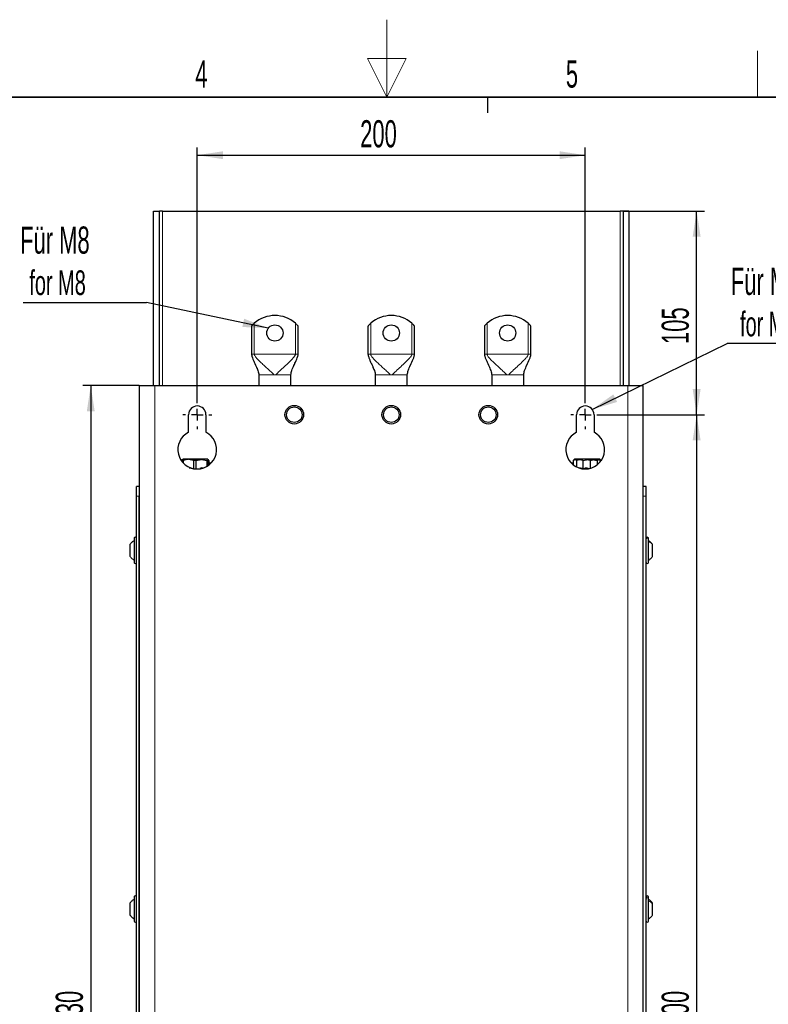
# Paper-space layout 'Blatt2' of a CAD drawing. Header units: millimetres. Extents: x 5 to 418, y 2 to 292.
# Tile 9 of 29: x 170 to 266, y 166 to 292. Entities that reach past the tile are written whole.
import ezdxf

# ---------------------------------------------------------------- set-up
doc = ezdxf.new("R2010")
doc.units = ezdxf.units.MM
doc.layers.add('SLD-0', color=7, linetype='Continuous')
doc.styles.add('SLDTEXTSTYLE0', font='TXT', dxfattribs={"width": 0.605})
doc.dimstyles.new('SLDDIMSTYLE0', dxfattribs={"dimtxt": 3.5, "dimasz": 3.302, "dimexe": 0, "dimexo": 0.0625, "dimgap": 0.875, "dimtad": 1, "dimlfac": 4, "dimrnd": 1e-09, "dimzin": 12, "dimdsep": 46, "dimtxsty": 'SLDTEXTSTYLE0', "dimsah": 1, "dimcen": 0.09, "dimadec": 0, "dimazin": 3, "dimtfac": 1, "dimtofl": 0, "dimtmove": 0, "dimatfit": 3, "dimfxl": 1, "dimfrac": 2, "dimtolj": 1, "dimtzin": 12, "dimarcsym": 0})
doc.dimstyles.new('SLDDIMSTYLE2', dxfattribs={"dimtxt": 0.18, "dimasz": 3.302, "dimexe": 0, "dimexo": 0.0625, "dimgap": 0, "dimtad": 0, "dimtih": 1, "dimtoh": 1, "dimdec": 0, "dimrnd": 1e-09, "dimzin": 0, "dimdsep": 46, "dimtxsty": 'Standard', "dimsah": 1, "dimcen": 0.09, "dimadec": 0, "dimazin": 0, "dimtfac": 3.302, "dimtdec": 0, "dimtofl": 0, "dimtmove": 0, "dimatfit": 3, "dimfxl": 1, "dimfrac": 2, "dimtolj": 1, "dimtzin": 0, "dimarcsym": 0})

# ---------------------------------------------------------------- blocks, each defined once
blk = doc.blocks.new('_D_14')
at = {"layer": 'SLD-0', "color": 7}
for p, q in [((192.57, 243.44), (192.57, 276.03)), ((242.57, 243.44), (242.57, 276.03)), ((192.57, 275.03), (242.57, 275.03))]:
    blk.add_line(p, q, dxfattribs=at)
for points in [[(192.57, 275.03), (195.87, 274.52), (195.87, 275.53)], [(242.57, 275.03), (239.27, 275.53), (239.27, 274.52)]]:
    blk.add_solid(points, dxfattribs=at)
at = {"layer": 'SLD-0', "color": 7, "insert": (213.56, 279.54), "char_height": 3.5, "attachment_point": 1, "style": 'SLDTEXTSTYLE0'}
blk.add_mtext('200', dxfattribs=at)
blk = doc.blocks.new('_D_15')
at = {"layer": 'SLD-0', "color": 7}
for p, q in [((247.44, 267.81), (257.92, 267.81)), ((256.92, 241.56), (256.92, 267.81)), ((244.44, 241.56), (257.92, 241.56))]:
    blk.add_line(p, q, dxfattribs=at)
for points in [[(256.92, 267.81), (256.41, 264.51), (257.43, 264.51)], [(256.92, 241.56), (257.43, 244.87), (256.41, 244.87)]]:
    blk.add_solid(points, dxfattribs=at)
at = {"layer": 'SLD-0', "color": 7, "insert": (252.41, 250.68), "char_height": 3.5, "attachment_point": 1, "rotation": 90, "style": 'SLDTEXTSTYLE0'}
blk.add_mtext('105', dxfattribs=at)
blk = doc.blocks.new('_D_16')
at = {"layer": 'SLD-0', "color": 7}
for p, q in [((244.44, 241.56), (257.92, 241.56)), ((256.92, 241.56), (256.92, 91.56)), ((244.44, 91.56), (257.92, 91.56))]:
    blk.add_line(p, q, dxfattribs=at)
for points in [[(256.92, 241.56), (256.41, 238.26), (257.43, 238.26)], [(256.92, 91.56), (257.43, 94.87), (256.41, 94.87)]]:
    blk.add_solid(points, dxfattribs=at)
at = {"layer": 'SLD-0', "color": 7, "insert": (252.41, 162.55), "char_height": 3.5, "attachment_point": 1, "rotation": 90, "style": 'SLDTEXTSTYLE0'}
blk.add_mtext('600', dxfattribs=at)
blk = doc.blocks.new('_D_17')
at = {"layer": 'SLD-0', "color": 7}
for p, q in [((185.09, 245.31), (177.84, 245.31)), ((178.84, 245.31), (178.84, 87.81)), ((185.09, 87.81), (177.84, 87.81))]:
    blk.add_line(p, q, dxfattribs=at)
for points in [[(178.84, 245.31), (178.34, 242.01), (179.35, 242.01)], [(178.84, 87.81), (179.35, 91.12), (178.34, 91.12)]]:
    blk.add_solid(points, dxfattribs=at)
at = {"layer": 'SLD-0', "color": 7, "insert": (174.33, 162.55), "char_height": 3.5, "attachment_point": 1, "rotation": 90, "style": 'SLDTEXTSTYLE0'}
blk.add_mtext('630', dxfattribs=at)
blk = doc.blocks.new('SW_NOTE_0_8')
at = {"layer": 'SLD-0', "color": 0}
blk.add_line((-15.88, 0), (0, 0), dxfattribs=at)
at = {"layer": 'SLD-0', "color": 0, "attachment_point": 1, "style": 'SLDTEXTSTYLE0'}
for s, insert, char_height in [('Für M8', (-16.27, 9.8), 3.5), ('for M8', (-15.08, 4.14), 3.175)]:
    blk.add_mtext(s, dxfattribs=dict(at, insert=insert, char_height=char_height))
blk = doc.blocks.new('SW_NOTE_0_9')
at = {"layer": 'SLD-0', "color": 0}
blk.add_line((15.64, 0), (0, 0), dxfattribs=at)
at = {"layer": 'SLD-0', "color": 0, "attachment_point": 1, "style": 'SLDTEXTSTYLE0'}
for s, insert, char_height in [('Für M8', (0.48, 9.76), 3.5), ('for M8', (1.67, 4.1), 3.175)]:
    blk.add_mtext(s, dxfattribs=dict(at, insert=insert, char_height=char_height))
blk = doc.blocks.new('SW_CENTERMARKSYMBOL_14')
at = {"layer": 'SLD-0', "color": 0}
for p, q in [((0, 1.5), (0, 1.87)), ((-1.5, 0), (-1.88, 0)), ((0, 0), (-0.75, 0)), ((0, 0), (0, 0.75)), ((0, 0), (0, -0.75)), ((0, 0), (0.75, 0)), ((1.5, 0), (1.87, 0)), ((0, -1.5), (0, -1.88))]:
    blk.add_line(p, q, dxfattribs=at)
blk = doc.blocks.new('SW_CENTERMARKSYMBOL_15')
at = {"layer": 'SLD-0', "color": 0}
for p, q in [((0, 1.5), (0, 1.87)), ((-1.5, 0), (-1.88, 0)), ((0, 0), (-0.75, 0)), ((0, 0), (0, 0.75)), ((0, 0), (0, -0.75)), ((0, 0), (0.75, 0)), ((1.5, 0), (1.87, 0)), ((0, -1.5), (0, -1.88))]:
    blk.add_line(p, q, dxfattribs=at)

psp = doc.layouts.new('Blatt2')

# ---------------------------------------------------------------- linework, layer by layer
at = {"color": 7, "linetype": 'Continuous', "lineweight": 25}
for p, q in [((186.9446, 245.3134), (186.9446, 267.8134)), ((186.9446, 267.8134), (187.6946, 267.8134)), ((187.6946, 245.3134), (187.6946, 267.8134)), ((188.0696, 267.8134), (187.6946, 267.8134)), ((188.0696, 267.8134), (247.0696, 267.8134)), ((247.4446, 267.8134), (247.0696, 267.8134)), ((248.1946, 267.8134), (247.4446, 267.8134)), ((247.4446, 267.8134), (247.4446, 245.3134)), ((248.1946, 267.8134), (248.1946, 245.3134)), ((199.5696, 252.9966), (199.5696, 249.3509)), ((205.5696, 249.3509), (205.5696, 252.9966)), ((214.5696, 252.9966), (214.5696, 249.3509)), ((220.5696, 249.3509), (220.5696, 252.9966)), ((229.5696, 252.9966), (229.5696, 249.3509)), ((235.5696, 249.3509), (235.5696, 252.9966)), ((200.5071, 246.7259), (200.5071, 245.3134)), ((204.6321, 245.3134), (204.6321, 246.7259)), ((215.5071, 246.7259), (215.5071, 245.3134)), ((219.6321, 245.3134), (219.6321, 246.7259)), ((230.5071, 246.7259), (230.5071, 245.3134)), ((234.6321, 245.3134), (234.6321, 246.7259)), ((185.0946, 245.3134), (185.0946, 87.8134)), ((185.0946, 245.3134), (187.0946, 245.3134)), ((187.0946, 245.3134), (248.0446, 245.3134)), ((248.0446, 245.3134), (250.0446, 245.3134)), ((250.0446, 87.8134), (250.0446, 245.3134)), ((191.4446, 239.296), (191.4446, 241.5634)), ((193.6946, 241.5634), (193.6946, 239.296)), ((241.4446, 239.296), (241.4446, 241.5634)), ((243.6946, 241.5634), (243.6946, 239.296)), ((190.5827, 235.6682), (190.6798, 235.7793)), ((190.7279, 235.6966), (190.5827, 235.6682)), ((190.5827, 235.6682), (190.5827, 235.5461)), ((190.6959, 235.8134), (190.6594, 235.6682)), ((191.3243, 235.8134), (190.6946, 235.8134)), ((190.7324, 235.6682), (190.6959, 235.8134)), ((191.5625, 235.8134), (190.6959, 235.8134)), ((191.5625, 235.8134), (190.7324, 235.6682)), ((190.7324, 235.6682), (190.7324, 235.368)), ((192.9344, 235.8134), (191.3243, 235.8134)), ((192.066, 235.6682), (191.4347, 235.7918)), ((192.3926, 235.6682), (191.5625, 235.8134)), ((193.1863, 235.8134), (191.5625, 235.8134)), ((192.066, 235.6682), (192.9344, 235.8134)), ((192.066, 235.6682), (192.066, 234.6146)), ((192.3926, 235.6682), (193.0675, 235.7917)), ((192.3926, 235.6682), (192.3926, 234.5926)), ((192.9344, 235.8134), (193.8029, 235.6682)), ((193.9297, 235.8134), (192.9344, 235.8134)), ((193.9434, 235.8134), (193.1863, 235.8134)), ((193.8277, 235.6966), (193.8029, 235.6682)), ((193.8029, 235.6682), (193.8029, 234.8887)), ((193.8234, 235.6969), (193.9799, 235.6682)), ((193.9297, 235.8134), (193.8977, 235.7767)), ((193.9375, 235.8045), (193.9297, 235.8134)), ((193.9446, 235.8134), (193.9297, 235.8134)), ((193.9488, 235.7918), (193.9799, 235.6682)), ((194.0566, 235.6682), (193.9595, 235.7793)), ((193.9799, 235.6682), (193.9799, 234.9991)), ((194.0566, 235.6682), (194.0566, 235.0536)), ((194.355, 235.3134), (194.0566, 235.3134)), ((240.9921, 235.3134), (240.7843, 235.3134)), ((241.3303, 235.7448), (240.9921, 235.6682)), ((240.9921, 235.6682), (241.1212, 235.737)), ((240.9921, 235.6682), (240.9921, 235.1239)), ((241.1569, 235.7916), (241.1065, 235.7625)), ((241.1946, 235.8134), (241.1429, 235.7835)), ((241.2315, 235.8134), (241.1571, 235.759)), ((241.6333, 235.8134), (241.1946, 235.8134)), ((241.2315, 235.8134), (241.1946, 235.8134)), ((241.4303, 235.6682), (241.2315, 235.8134)), ((242.3237, 235.8134), (241.2315, 235.8134)), ((242.3237, 235.8134), (241.4303, 235.6682)), ((241.4303, 235.6682), (241.4303, 234.8381)), ((242.2744, 235.6682), (241.6333, 235.8134)), ((243.1881, 235.8134), (241.6333, 235.8134)), ((242.2744, 235.6682), (243.1881, 235.8134)), ((242.2744, 235.6682), (242.2744, 234.5926)), ((243.2171, 235.6682), (242.3237, 235.8134)), ((243.9118, 235.8134), (242.3237, 235.8134)), ((243.1881, 235.8134), (244.1019, 235.6682)), ((244.3745, 235.8134), (243.1881, 235.8134)), ((243.2171, 235.6682), (243.9118, 235.8134)), ((243.2171, 235.6682), (243.2171, 234.6487)), ((243.9118, 235.8134), (244.6065, 235.6682)), ((244.4446, 235.8134), (243.9118, 235.8134)), ((244.3745, 235.8134), (244.1019, 235.6682)), ((244.1019, 235.6682), (244.1019, 235.088)), ((244.6471, 235.6682), (244.3745, 235.8134)), ((244.4446, 235.8134), (244.3745, 235.8134)), ((244.5328, 235.7625), (244.4446, 235.8134)), ((244.496, 235.7489), (244.6065, 235.6682)), ((244.6065, 235.6682), (244.6065, 235.6138)), ((192.066, 234.5926), (192.2118, 234.6332)), ((192.2898, 234.6225), (192.3926, 234.5926)), ((193.066, 234.7429), (193.3174, 234.7175)), ((185.0946, 232.3134), (184.7196, 232.3134)), ((184.7196, 231.0634), (184.7196, 232.3134)), ((250.4196, 232.3134), (250.0446, 232.3134)), ((250.4196, 231.0634), (250.4196, 232.3134)), ((184.7196, 102.0634), (184.7196, 231.0634)), ((185.0946, 102.0634), (185.0946, 231.0634)), ((250.0446, 102.0634), (250.0446, 231.0634)), ((250.4196, 102.0634), (250.4196, 231.0634)), ((183.8946, 224.8316), (183.8946, 223.2952)), ((184.4196, 225.6134), (184.4196, 222.517)), ((250.7196, 225.5037), (250.7196, 225.6134)), ((250.7196, 222.5134), (250.7196, 225.5037)), ((251.2446, 224.7789), (251.2446, 224.8333)), ((251.2446, 223.2935), (251.2446, 224.7789)), ((184.4196, 222.517), (184.4196, 222.5134)), ((184.4196, 179.3634), (184.4196, 179.3629)), ((184.4196, 179.3629), (184.4196, 176.2634)), ((250.7196, 179.1324), (250.7196, 179.3634)), ((250.7196, 176.2634), (250.7196, 179.1324)), ((183.8946, 178.5831), (183.8946, 177.0436)), ((251.2446, 178.4686), (251.2446, 178.5834)), ((251.2446, 177.0434), (251.2446, 178.4686))]:
    psp.add_line(p, q, dxfattribs=at)
at = {"color": 7, "linetype": 'Continuous', "lineweight": 18}
for p, q in [((188.0696, 245.3134), (188.0696, 267.8134)), ((247.0696, 267.8134), (247.0696, 245.3134)), ((199.9196, 249.3509), (199.9196, 253.3471)), ((205.2196, 253.3471), (205.2196, 249.3509)), ((214.9196, 249.3509), (214.9196, 253.3471)), ((220.2196, 253.3471), (220.2196, 249.3509)), ((229.9196, 249.3509), (229.9196, 253.3471)), ((235.2196, 253.3471), (235.2196, 249.3509)), ((199.5696, 249.3509), (199.9196, 249.3509)), ((199.9196, 249.3509), (205.2196, 249.3509)), ((205.2196, 249.3509), (205.5696, 249.3509)), ((214.5696, 249.3509), (214.9196, 249.3509)), ((214.9196, 249.3509), (220.2196, 249.3509)), ((220.2196, 249.3509), (220.5696, 249.3509)), ((229.5696, 249.3509), (229.9196, 249.3509)), ((229.9196, 249.3509), (235.2196, 249.3509)), ((235.2196, 249.3509), (235.5696, 249.3509)), ((202.4401, 246.7259), (200.5071, 246.7259)), ((202.6991, 246.7259), (202.4401, 246.7259)), ((204.6321, 246.7259), (202.6991, 246.7259)), ((217.4401, 246.7259), (215.5071, 246.7259)), ((217.6991, 246.7259), (217.4401, 246.7259)), ((219.6321, 246.7259), (217.6991, 246.7259)), ((232.4401, 246.7259), (230.5071, 246.7259)), ((232.6991, 246.7259), (232.4401, 246.7259)), ((234.6321, 246.7259), (232.6991, 246.7259)), ((187.0946, 87.8134), (187.0946, 245.3134)), ((248.0446, 245.3134), (248.0446, 87.8134)), ((192.9439, 234.7399), (193.0225, 234.6047)), ((193.1996, 234.7399), (193.2638, 234.6617)), ((185.0946, 231.0634), (184.7196, 231.0634)), ((250.4196, 231.0634), (250.0446, 231.0634))]:
    psp.add_line(p, q, dxfattribs=at)
at = {"color": 7, "linetype": 'Continuous', "lineweight": 25}
for centre, radius in [((202.5696, 252.1009), 1.05), ((217.5696, 252.1009), 1.05), ((232.5696, 252.1009), 1.05), ((205.0696, 241.5634), 1.2), ((205.0696, 241.5634), 1), ((217.5696, 241.5634), 1.2), ((217.5696, 241.5634), 1), ((230.0696, 241.5634), 1.2), ((230.0696, 241.5634), 1)]:
    psp.add_circle(centre, radius, dxfattribs=at)
for centre, radius, start, end in [((202.5696, 250.3509), 4, 48.508744, 131.491256), ((217.5696, 250.3509), 4, 48.508739, 131.491261), ((232.5696, 250.3509), 4, 48.508741, 131.491259), ((192.5696, 241.5634), 1.125, 0.000038, 179.999962), ((242.5696, 241.5634), 1.125, 0.000038, 179.999962), ((192.5696, 237.0634), 2.5, 116.743652, 63.256348), ((242.5696, 237.0634), 2.5, 116.743652, 63.256348), ((184.5696, 225.6134), 0.15, 359.998577, 180.001423), ((250.5696, 225.6134), 0.15, 359.998577, 180.001423), ((184.5696, 222.5134), 0.15, 180.001423, 359.998577), ((250.5696, 222.5134), 0.15, 180.001423, 359.998577), ((184.5696, 179.3634), 0.15, 359.998577, 180.001423), ((250.5696, 179.3634), 0.15, 359.998577, 180.001423), ((184.5696, 176.2634), 0.15, 180.001423, 359.998577), ((250.5696, 176.2634), 0.15, 180.001423, 359.998577)]:
    psp.add_arc(centre, radius, start, end, dxfattribs=at)
for points, knots in [([(199.9196, 253.3471), (199.8764, 253.3079), (199.786, 253.2259), (199.6819, 253.1199), (199.6116, 253.0437), (199.5828, 253.0116), (199.5718, 252.9991), (199.5696, 252.9966)], [0, 0, 0, 0, 0.35319012, 0.73869336, 0.89894481, 0.98037926, 1, 1, 1, 1]), ([(205.5696, 252.9966), (205.5658, 253.001), (205.5518, 253.0168), (205.515, 253.0577), (205.4416, 253.1362), (205.3398, 253.2384), (205.2581, 253.3123), (205.2196, 253.3471)], [0, 0, 0, 0, 0.03506597, 0.12773371, 0.33303193, 0.68607696, 1, 1, 1, 1]), ([(214.9196, 253.3471), (214.8764, 253.3079), (214.786, 253.2259), (214.6819, 253.1198), (214.6116, 253.0437), (214.5828, 253.0116), (214.5718, 252.9991), (214.5696, 252.9966)], [0, 0, 0, 0, 0.35318934, 0.73869173, 0.89894442, 0.98037744, 1, 1, 1, 1]), ([(220.5696, 252.9966), (220.5658, 253.001), (220.5518, 253.0168), (220.515, 253.0577), (220.4416, 253.1362), (220.3398, 253.2384), (220.2581, 253.3123), (220.2196, 253.3471)], [0, 0, 0, 0, 0.0350666, 0.12773376, 0.33303238, 0.68607787, 1, 1, 1, 1]), ([(229.9196, 253.3471), (229.8764, 253.3079), (229.786, 253.2259), (229.6819, 253.1198), (229.6116, 253.0437), (229.5828, 253.0116), (229.5718, 252.9991), (229.5696, 252.9966)], [0, 0, 0, 0, 0.35318922, 0.73869148, 0.89894507, 0.98037807, 1, 1, 1, 1]), ([(235.5696, 252.9966), (235.5658, 253.001), (235.5518, 253.0168), (235.515, 253.0577), (235.4416, 253.1362), (235.3398, 253.2384), (235.2581, 253.3123), (235.2196, 253.3471)], [0, 0, 0, 0, 0.03506606, 0.12773406, 0.33303156, 0.68607887, 1, 1, 1, 1]), ([(199.5696, 249.3509), (199.5705, 249.3331), (199.5729, 249.283), (199.591, 249.1961), (199.6426, 249.0088), (199.7509, 248.7245), (199.9123, 248.3477), (200.0859, 247.962), (200.2496, 247.5948), (200.3828, 247.2639), (200.4824, 246.9807), (200.504, 246.8035), (200.5135, 246.7259)], [0, 0, 0, 0, 0.019082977, 0.053667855, 0.094647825, 0.22721791, 0.37889982, 0.533883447, 0.680167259, 0.809340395, 0.916413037, 1, 1, 1, 1]), ([(204.6258, 246.7259), (204.6619, 246.9002), (204.7506, 247.3271), (205.0676, 247.98), (205.3361, 248.5893), (205.5006, 249.0195), (205.5513, 249.2073), (205.567, 249.2944), (205.5688, 249.3331), (205.5696, 249.3509)], [0, 0, 0, 0, 0.190233, 0.46579705, 0.77264176, 0.90529724, 0.95858664, 0.98090564, 1, 1, 1, 1]), ([(214.5696, 249.3509), (214.5705, 249.3331), (214.5729, 249.283), (214.591, 249.1961), (214.6426, 249.0088), (214.7509, 248.7245), (214.9123, 248.3477), (215.0859, 247.962), (215.2496, 247.5948), (215.3828, 247.2639), (215.4824, 246.9807), (215.504, 246.8035), (215.5135, 246.7259)], [0, 0, 0, 0, 0.019082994, 0.053667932, 0.094647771, 0.227217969, 0.378899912, 0.533883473, 0.680167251, 0.809340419, 0.916413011, 1, 1, 1, 1]), ([(219.6258, 246.7259), (219.6619, 246.9002), (219.7506, 247.3271), (220.0676, 247.98), (220.3361, 248.5893), (220.5006, 249.0195), (220.5513, 249.2073), (220.567, 249.2944), (220.5688, 249.3331), (220.5696, 249.3509)], [0, 0, 0, 0, 0.190233, 0.46579699, 0.77264177, 0.90529722, 0.95858664, 0.98090565, 1, 1, 1, 1]), ([(229.5696, 249.3509), (229.5705, 249.3331), (229.5729, 249.283), (229.591, 249.1961), (229.6426, 249.0088), (229.7509, 248.7245), (229.9123, 248.3477), (230.0859, 247.962), (230.2496, 247.5948), (230.3828, 247.2639), (230.4824, 246.9807), (230.504, 246.8035), (230.5135, 246.7259)], [0, 0, 0, 0, 0.019083, 0.053667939, 0.094647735, 0.227217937, 0.378899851, 0.533883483, 0.680167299, 0.809340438, 0.916412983, 1, 1, 1, 1]), ([(234.6258, 246.7259), (234.662, 246.9002), (234.7506, 247.3271), (235.0676, 247.98), (235.3362, 248.5893), (235.5006, 249.0195), (235.5513, 249.2073), (235.567, 249.2944), (235.5688, 249.3331), (235.5696, 249.3509)], [0, 0, 0, 0, 0.190233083, 0.465797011, 0.772641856, 0.905297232, 0.958586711, 0.980905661, 1, 1, 1, 1]), ([(191.5108, 234.7341), (191.5741, 234.7288), (191.766, 234.7126), (191.9456, 234.6408), (192.066, 234.5926)], [0, 0, 0, 0, 0.3301182, 1, 1, 1, 1]), ([(241.7922, 234.6904), (241.8179, 234.6987), (241.8604, 234.7125), (241.9048, 234.7155), (241.9224, 234.7166)], [0, 0, 0, 0, 0.60526812, 1, 1, 1, 1]), ([(241.9212, 234.7169), (241.9334, 234.7154), (242.0577, 234.7), (242.1716, 234.6436), (242.2744, 234.5926)], [0, 0, 0, 0, 0.097725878, 1, 1, 1, 1]), ([(242.2744, 234.5926), (242.4231, 234.6444), (242.5796, 234.6988), (242.7431, 234.7138), (242.7512, 234.7145)], [0, 0, 0, 0, 0.95062189, 1, 1, 1, 1]), ([(242.7507, 234.7144), (242.759, 234.7137), (242.8521, 234.7054), (242.9409, 234.674), (243.0219, 234.6454)], [0, 0, 0, 0, 0.08936685, 1, 1, 1, 1]), ([(184.4196, 225.3105), (184.3181, 225.246), (184.115, 225.1172), (183.9681, 224.9268), (183.8946, 224.8316)], [0, 0, 0, 0, 0.5001328, 1, 1, 1, 1]), ([(184.4196, 225.3078), (184.3181, 225.2435), (184.1151, 225.115), (183.9681, 224.9249), (183.8946, 224.8299)], [0, 0, 0, 0, 0.50025849, 1, 1, 1, 1]), ([(251.2446, 224.8332), (251.1712, 224.9286), (251.0243, 225.1194), (250.8212, 225.2486), (250.7196, 225.3132)], [0, 0, 0, 0, 0.49998873, 1, 1, 1, 1]), ([(250.7196, 222.8136), (250.8212, 222.8782), (251.0243, 223.0074), (251.1712, 223.1981), (251.2446, 223.2935)], [0, 0, 0, 0, 0.50001127, 1, 1, 1, 1]), ([(184.4196, 179.063), (184.3181, 178.9984), (184.1149, 178.8692), (183.9681, 178.6785), (183.8946, 178.5831)], [0, 0, 0, 0, 0.50001878, 1, 1, 1, 1]), ([(251.2446, 178.5834), (251.1712, 178.6788), (251.0243, 178.8695), (250.8212, 178.9988), (250.7196, 179.0634)], [0, 0, 0, 0, 0.499997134, 1, 1, 1, 1]), ([(251.2446, 178.5834), (251.1712, 178.6788), (251.0243, 178.8695), (250.8212, 178.9988), (250.7196, 179.0634)], [0, 0, 0, 0, 0.499997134, 1, 1, 1, 1]), ([(183.8946, 177.0488), (183.9681, 176.954), (184.1152, 176.7644), (184.3181, 176.6363), (184.4196, 176.5722)], [0, 0, 0, 0, 0.49959475, 1, 1, 1, 1]), ([(250.7196, 176.5634), (250.8212, 176.628), (251.0243, 176.7572), (251.1712, 176.948), (251.2446, 177.0434)], [0, 0, 0, 0, 0.500002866, 1, 1, 1, 1]), ([(250.7196, 176.5634), (250.8212, 176.628), (251.0243, 176.7572), (251.1712, 176.948), (251.2446, 177.0434)], [0, 0, 0, 0, 0.500002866, 1, 1, 1, 1])]:
    psp.add_open_spline(points, degree=3, knots=knots, dxfattribs=at)
at = {"color": 7, "linetype": 'Continuous', "lineweight": 18}
for points, knots in [([(199.5696, 249.3509), (199.5712, 249.3278), (199.5748, 249.2763), (199.6008, 249.1729), (199.6668, 248.977), (199.7897, 248.6942), (199.9536, 248.3385), (200.1352, 247.9457), (200.3098, 247.5295), (200.4625, 247.1183), (200.4933, 246.8476), (200.5071, 246.7259)], [0, 0, 0, 0, 0.02473565, 0.05517093, 0.11383036, 0.24605876, 0.38495646, 0.53343358, 0.70922616, 0.86917573, 1, 1, 1, 1]), ([(199.9196, 249.3509), (199.9229, 249.3275), (199.9304, 249.2738), (199.9842, 249.1686), (200.1224, 248.9668), (200.38, 248.6834), (200.7359, 248.3284), (201.1557, 247.9346), (201.6092, 247.5183), (202.0538, 247.1133), (202.3203, 246.8461), (202.4401, 246.7259)], [0, 0, 0, 0, 0.01919432, 0.04418756, 0.09555171, 0.21966382, 0.35663627, 0.50760305, 0.6908915, 0.86100454, 1, 1, 1, 1]), ([(202.6991, 246.7259), (202.8579, 246.8832), (203.2124, 247.2343), (203.7926, 247.757), (204.324, 248.2506), (204.7419, 248.6649), (205.0074, 248.9578), (205.1554, 249.1632), (205.2119, 249.286), (205.2172, 249.331), (205.2196, 249.3509)], [0, 0, 0, 0, 0.18305155, 0.4086065, 0.63958021, 0.77705267, 0.8905065, 0.96307155, 0.98367515, 1, 1, 1, 1]), ([(204.6321, 246.7259), (204.6547, 246.8853), (204.7054, 247.243), (204.9294, 247.7724), (205.1503, 248.264), (205.3411, 248.675), (205.4682, 248.9683), (205.5391, 249.1698), (205.5659, 249.2878), (205.5685, 249.3312), (205.5696, 249.3509)], [0, 0, 0, 0, 0.171877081, 0.385521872, 0.611174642, 0.75048456, 0.87075377, 0.953498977, 0.978892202, 1, 1, 1, 1]), ([(214.5696, 249.3509), (214.5712, 249.3278), (214.5748, 249.2763), (214.6008, 249.1729), (214.6668, 248.977), (214.7897, 248.6942), (214.9536, 248.3385), (215.1352, 247.9457), (215.3098, 247.5295), (215.4625, 247.1183), (215.4933, 246.8476), (215.5071, 246.7259)], [0, 0, 0, 0, 0.02473566, 0.05517096, 0.11383035, 0.24605877, 0.38495636, 0.53343353, 0.70922624, 0.86917577, 1, 1, 1, 1]), ([(214.9196, 249.3509), (214.9229, 249.3275), (214.9304, 249.2738), (214.9842, 249.1686), (215.1224, 248.9668), (215.38, 248.6834), (215.7359, 248.3284), (216.1557, 247.9346), (216.6092, 247.5183), (217.0538, 247.1133), (217.3203, 246.8461), (217.4401, 246.7259)], [0, 0, 0, 0, 0.01919426, 0.04418753, 0.09555168, 0.2196639, 0.35663611, 0.50760288, 0.69089163, 0.8610046, 1, 1, 1, 1]), ([(217.6991, 246.7259), (217.8579, 246.8832), (218.2124, 247.2343), (218.7926, 247.757), (219.324, 248.2506), (219.7419, 248.6649), (220.0074, 248.9578), (220.1554, 249.1632), (220.2119, 249.286), (220.2172, 249.331), (220.2196, 249.3509)], [0, 0, 0, 0, 0.18305145, 0.4086065, 0.63958028, 0.77705266, 0.89050644, 0.96307153, 0.98367513, 1, 1, 1, 1]), ([(219.6321, 246.7259), (219.6547, 246.8853), (219.7054, 247.243), (219.9294, 247.7724), (220.1503, 248.264), (220.3411, 248.675), (220.4682, 248.9683), (220.5391, 249.1698), (220.5659, 249.2878), (220.5685, 249.3312), (220.5696, 249.3509)], [0, 0, 0, 0, 0.171877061, 0.385521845, 0.611174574, 0.750484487, 0.87075379, 0.953498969, 0.97889221, 1, 1, 1, 1]), ([(229.5696, 249.3509), (229.5712, 249.3278), (229.5748, 249.2763), (229.6008, 249.1729), (229.6668, 248.977), (229.7897, 248.6942), (229.9536, 248.3385), (230.1352, 247.9457), (230.3098, 247.5295), (230.4625, 247.1183), (230.4933, 246.8476), (230.5071, 246.7259)], [0, 0, 0, 0, 0.02473565, 0.055171, 0.11383031, 0.24605883, 0.38495638, 0.53343348, 0.70922629, 0.86917574, 1, 1, 1, 1]), ([(229.9196, 249.3509), (229.9229, 249.3275), (229.9304, 249.2738), (229.9842, 249.1686), (230.1224, 248.9668), (230.38, 248.6834), (230.7359, 248.3284), (231.1557, 247.9346), (231.6092, 247.5183), (232.0538, 247.1133), (232.3203, 246.8461), (232.4401, 246.7259)], [0, 0, 0, 0, 0.01919422, 0.04418757, 0.09555172, 0.21966382, 0.3566361, 0.50760287, 0.69089169, 0.86100454, 1, 1, 1, 1]), ([(232.6991, 246.7259), (232.8579, 246.8832), (233.2124, 247.2343), (233.7926, 247.757), (234.324, 248.2506), (234.7419, 248.6649), (235.0074, 248.9578), (235.1554, 249.1632), (235.2118, 249.286), (235.2172, 249.331), (235.2196, 249.3509)], [0, 0, 0, 0, 0.18305138, 0.40860654, 0.63958044, 0.77705274, 0.89050641, 0.96307147, 0.98367506, 1, 1, 1, 1]), ([(234.6321, 246.7259), (234.6547, 246.8853), (234.7054, 247.243), (234.9294, 247.7724), (235.1503, 248.264), (235.3411, 248.675), (235.4682, 248.9683), (235.5391, 249.1698), (235.5659, 249.2878), (235.5685, 249.3312), (235.5696, 249.3509)], [0, 0, 0, 0, 0.17187708, 0.38552188, 0.61117451, 0.75048443, 0.8707539, 0.953499, 0.97889223, 1, 1, 1, 1]), ([(250.7196, 225.5037), (250.7173, 225.522), (250.7127, 225.559), (250.6775, 225.6054), (250.6281, 225.636), (250.5696, 225.6467), (250.5112, 225.636), (250.4617, 225.6054), (250.4266, 225.559), (250.4219, 225.522), (250.4196, 225.5037)], [0, 0, 0, 0, 0.1207321, 0.24401582, 0.37079493, 0.5, 0.62920507, 0.75598418, 0.8792679, 1, 1, 1, 1]), ([(250.7196, 225.225), (250.8209, 225.1653), (251.0218, 225.047), (251.1708, 224.8678), (251.2446, 224.7789)], [0, 0, 0, 0, 0.504196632, 1, 1, 1, 1]), ([(184.4196, 222.8163), (184.3181, 222.8807), (184.115, 223.0096), (183.9681, 223.2), (183.8946, 223.2952)], [0, 0, 0, 0, 0.50013977, 1, 1, 1, 1]), ([(184.4196, 222.517), (184.4219, 222.4974), (184.4264, 222.4582), (184.4611, 222.4084), (184.5107, 222.3751), (184.5696, 222.3635), (184.6286, 222.3751), (184.6782, 222.4084), (184.7129, 222.4582), (184.7174, 222.4974), (184.7196, 222.517)], [0, 0, 0, 0, 0.12485828, 0.24981067, 0.37486664, 0.5, 0.62513336, 0.75018933, 0.87514172, 1, 1, 1, 1]), ([(184.4196, 179.3629), (184.4219, 179.3825), (184.4264, 179.4218), (184.4611, 179.4717), (184.5107, 179.505), (184.5696, 179.5167), (184.6286, 179.505), (184.6782, 179.4717), (184.7129, 179.4218), (184.7174, 179.3825), (184.7196, 179.3629)], [0, 0, 0, 0, 0.124983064, 0.249969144, 0.374979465, 0.5, 0.625020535, 0.750030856, 0.875016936, 1, 1, 1, 1]), ([(250.7196, 179.1324), (250.7173, 179.1493), (250.7125, 179.1838), (250.6768, 179.2262), (250.6275, 179.2537), (250.5696, 179.2633), (250.5118, 179.2537), (250.4625, 179.2262), (250.4268, 179.1838), (250.422, 179.1493), (250.4196, 179.1324)], [0, 0, 0, 0, 0.115575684, 0.236881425, 0.365861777, 0.5, 0.634138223, 0.763118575, 0.884424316, 1, 1, 1, 1]), ([(250.4636, 179.0502), (250.451, 179.0391), (250.427, 179.0177), (250.422, 178.9861), (250.4196, 178.971)], [0, 0, 0, 0, 0.52362428, 1, 1, 1, 1]), ([(250.7196, 178.971), (250.7182, 178.9866), (250.7164, 179.0065), (250.7029, 179.0201), (250.7, 179.0231)], [0, 0, 0, 0, 0.78203097, 1, 1, 1, 1]), ([(250.7196, 178.8771), (250.8206, 178.8229), (251.0188, 178.7165), (251.1703, 178.5503), (251.2446, 178.4686)], [0, 0, 0, 0, 0.509093, 1, 1, 1, 1]), ([(184.4196, 176.5638), (184.3181, 176.6284), (184.1149, 176.7575), (183.9681, 176.9483), (183.8946, 177.0436)], [0, 0, 0, 0, 0.50001878, 1, 1, 1, 1])]:
    psp.add_open_spline(points, degree=3, knots=knots, dxfattribs=at)
at = {"layer": 'SLD-0', "lineweight": 18}
for p, q in [((217, 292.5), (217, 282.5)), ((264.75, 282.5), (264.75, 288.5)), ((219.5, 287.5), (214.5, 287.5)), ((214.5, 287.5), (217, 282.5)), ((217, 282.5), (219.5, 287.5))]:
    psp.add_line(p, q, dxfattribs=at)
at = {"layer": 'SLD-0', "lineweight": 35}
psp.add_line((408, 282.5), (26, 282.5), dxfattribs=at)
at = {"layer": 'SLD-0'}
psp.add_line((230, 280.5), (230, 282.5), dxfattribs=at)
psp.add_line((230, 280.5), (230, 282.5), dxfattribs=at)

# ---------------------------------------------------------------- block references
at = {"layer": 'SLD-0', "color": 7}
for name, p in [('SW_NOTE_0_8', (186.0076, 256.0321)), ('SW_NOTE_0_9', (260.8445, 250.75)), ('SW_CENTERMARKSYMBOL_14', (192.5696, 241.5634)), ('SW_CENTERMARKSYMBOL_15', (242.5696, 241.5634))]:
    psp.add_blockref(name, p, dxfattribs=at)

# ---------------------------------------------------------------- texts
at = {"layer": 'SLD-0', "char_height": 3.5, "attachment_point": 2, "style": 'SLDTEXTSTYLE0'}
for s, insert in [('4', (193.1027, 287.243)), ('5', (240.8527, 287.243))]:
    psp.add_mtext(s, dxfattribs=dict(at, insert=insert))

# ---------------------------------------------------------------- dimensions: what is measured, and where the dimension line sits
at = {"layer": 'SLD-0', "color": 7}
dim = psp.add_linear_dim(base=(242.5696, 275.0263), p1=(192.5696, 243.4384), p2=(242.5696, 243.4384), dimstyle='SLDDIMSTYLE0', dxfattribs=at)
dim.commit()
dim.dimension.update_dxf_attribs({"geometry": '_D_14', "text_midpoint": (217.5696, 275.0263), "dimtype": 160})
for base, p1, p2, picture, middle in [((256.9191, 267.8134), (244.4446, 241.5634), (247.4446, 267.8134), '_D_15', (256.9191, 254.6884)), ((178.8448, 87.8134), (185.0946, 245.3134), (185.0946, 87.8134), '_D_17', (178.8448, 166.5634)), ((256.9191, 91.5634), (244.4446, 241.5634), (244.4446, 91.5634), '_D_16', (256.9191, 166.5634))]:
    dim = psp.add_linear_dim(base=base, p1=p1, p2=p2, angle=90, dimstyle='SLDDIMSTYLE0', dxfattribs=at)
    dim.commit()
    dim.dimension.update_dxf_attribs({"geometry": picture, "text_midpoint": middle, "dimtype": 160})

# ---------------------------------------------------------------- leaders
for points in [[(201.7254, 252.7252), (186.0076, 256.0321)], [(243.4656, 242.2438), (260.8445, 250.75)]]:
    psp.add_leader(points, dimstyle='SLDDIMSTYLE2', dxfattribs=at)

doc.saveas('drawing.dxf')
